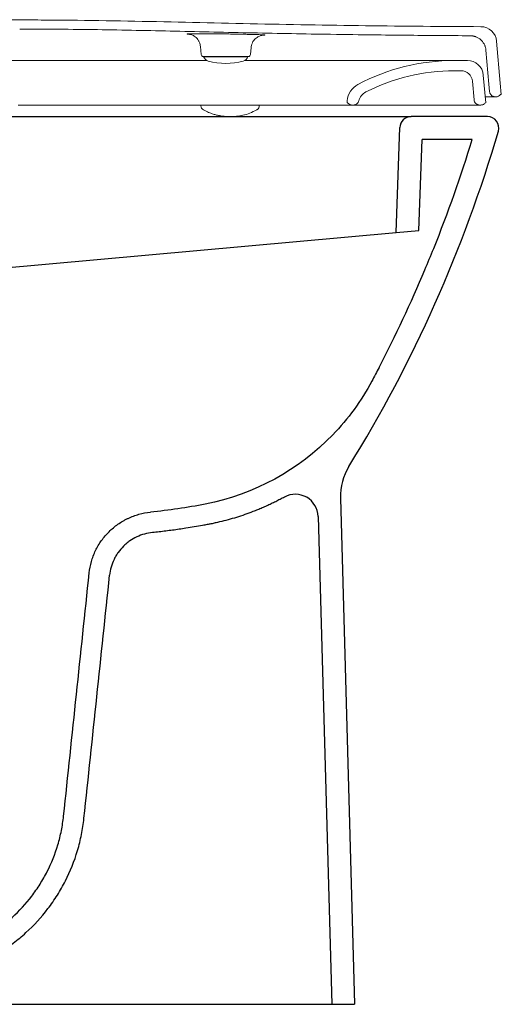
# Model space of a CAD drawing. Header units: millimetres. Extents: x 4816.957 to 4817.459, y 2469.749 to 2470.182.
import ezdxf

# ---------------------------------------------------------------- set-up
doc = ezdxf.new("R2010")
doc.units = ezdxf.units.MM
doc.layers.add('SANINDUSA', color=3, linetype='Continuous')

msp = doc.modelspace()

# ---------------------------------------------------------------- linework, layer by layer
at = {"layer": 'SANINDUSA', "linetype": 'Continuous', "lineweight": 15}
for p, q in [((4817.321570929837, 2470.175170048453), (4817.321421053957, 2470.175181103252)), ((4817.354435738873, 2470.174779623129), (4817.354085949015, 2470.17476742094)), ((4817.456667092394, 2470.17208248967), (4817.458279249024, 2470.153655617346)), ((4817.326575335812, 2470.169784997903), (4817.326884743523, 2470.166248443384)), ((4817.348544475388, 2470.166248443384), (4817.34881514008, 2470.16934197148)), ((4817.451995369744, 2470.168112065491), (4817.453298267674, 2470.153219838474)), ((4817.32953014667, 2470.163612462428), (4817.325204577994, 2470.163612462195)), ((4817.337714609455, 2470.165335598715), (4817.327880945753, 2470.165335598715)), ((4817.327964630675, 2470.165335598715), (4817.327998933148, 2470.165241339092)), ((4817.327998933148, 2470.165241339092), (4817.337714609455, 2470.165241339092)), ((4817.347548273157, 2470.165335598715), (4817.337714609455, 2470.165335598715)), ((4817.337714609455, 2470.165241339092), (4817.347430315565, 2470.165241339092)), ((4817.347430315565, 2470.165241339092), (4817.347464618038, 2470.165335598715)), ((4817.438044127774, 2470.163612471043), (4817.443839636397, 2470.163612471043)), ((4817.438044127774, 2470.15911247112), (4817.441046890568, 2470.15911247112)), ((4817.450812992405, 2470.157222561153), (4817.451877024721, 2470.145060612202)), ((4817.446027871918, 2470.154548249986), (4817.44674575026, 2470.14634273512)), ((4817.45358541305, 2470.149937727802), (4817.453298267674, 2470.153219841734)), ((4817.458716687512, 2470.148655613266), (4817.458279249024, 2470.153655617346)), ((4817.458716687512, 2470.148655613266), (4817.458329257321, 2470.148655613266)), ((4817.24655455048, 2470.144060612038), (4817.309892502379, 2470.144060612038)), ((4817.309892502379, 2470.144060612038), (4817.351499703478, 2470.144060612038)), ((4817.326788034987, 2470.143718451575), (4817.326782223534, 2470.144051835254)), ((4817.351499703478, 2470.144060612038), (4817.377129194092, 2470.144060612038)), ((4817.352412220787, 2470.143707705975), (4817.352418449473, 2470.144062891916)), ((4817.377129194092, 2470.144060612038), (4817.390407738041, 2470.144060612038)), ((4817.393463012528, 2470.144060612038), (4817.390407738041, 2470.144060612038)), ((4817.390964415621, 2470.145060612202), (4817.391038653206, 2470.145908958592)), ((4817.391226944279, 2470.145060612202), (4817.390964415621, 2470.145060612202)), ((4817.393719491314, 2470.144060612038), (4817.393463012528, 2470.144060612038)), ((4817.449716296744, 2470.144060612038), (4817.449236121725, 2470.144060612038)), ((4817.451716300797, 2470.145060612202), (4817.451877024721, 2470.145060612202)), ((4817.456075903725, 2470.147655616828), (4817.456329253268, 2470.147655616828))]:
    msp.add_line(p, q, dxfattribs=at)
at = {"layer": 'SANINDUSA'}
for p, q in [((4817.236267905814, 2470.138975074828), (4817.419096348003, 2470.138975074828)), ((4817.452635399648, 2470.138975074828), (4817.419096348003, 2470.138975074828)), ((4817.412490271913, 2470.088070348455), (4817.414099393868, 2470.134149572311)), ((4817.422527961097, 2470.088975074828), (4817.423924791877, 2470.128975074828)), ((4817.445924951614, 2470.128975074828), (4817.423924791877, 2470.128975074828)), ((4817.236267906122, 2470.072186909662), (4817.412490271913, 2470.088070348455)), ((4817.412490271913, 2470.088070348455), (4817.422527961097, 2470.088975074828)), ((4817.388054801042, 2469.97140760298), (4817.394267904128, 2469.748975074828)), ((4817.37827690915, 2469.963316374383), (4817.384264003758, 2469.748975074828)), ((4816.957267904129, 2469.748975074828), (4817.287095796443, 2469.748975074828)), ((4817.287095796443, 2469.748975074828), (4817.384264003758, 2469.748975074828)), ((4817.384264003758, 2469.748975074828), (4817.394267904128, 2469.748975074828))]:
    msp.add_line(p, q, dxfattribs=at)
at = {"layer": 'SANINDUSA', "linetype": 'Continuous', "lineweight": 15}
for centre, radius, start, end in [((4817.449693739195, 2470.171472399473), 0.007000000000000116, 5.000000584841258, 89.64088054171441), ((4817.327880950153, 2470.166335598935), 0.001000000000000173, 184.9999999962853, 270), ((4817.347548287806, 2470.166335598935), 0.00100000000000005, 270, 355.0000000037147), ((4817.330818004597, 2470.166267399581), 0.002999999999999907, 200.0000000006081, 254.6107402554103), ((4817.33771461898, 2470.191323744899), 0.02898814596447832, 254.6107402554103, 285.3892597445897), ((4817.344611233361, 2470.166267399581), 0.00300000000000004, 285.3892597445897, 339.9999999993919), ((4817.438044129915, 2470.073612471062), 0.09000000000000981, 90, 118.0100470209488), ((4817.443839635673, 2470.156612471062), 0.00700000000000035, 5.000000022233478, 90), ((4817.438044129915, 2470.073612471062), 0.08550000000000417, 90, 116.999228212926), ((4817.441046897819, 2470.154112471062), 0.005000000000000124, 5.000000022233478, 90), ((4817.400004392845, 2470.14512455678), 0.009000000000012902, 118.0100470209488, 175.0000000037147), ((4817.401952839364, 2470.144447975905), 0.005999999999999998, 116.999228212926, 165.6086358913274), ((4817.456329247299, 2470.150155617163), 0.002500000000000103, 269.9999999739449, 323.1300034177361), ((4817.393462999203, 2470.147060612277), 0.003000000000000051, 221.810314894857, 270), ((4817.328783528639, 2470.143757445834), 0.001995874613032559, 181.1194834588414, 245.5164827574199)]:
    msp.add_arc(centre, radius, start, end, dxfattribs=at)
at = {"layer": 'SANINDUSA'}
for centre, radius, start, end in [((4817.419096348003, 2470.133975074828), 0.005000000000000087, 90, 177.9999999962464), ((4817.452635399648, 2470.133975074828), 0.005000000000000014, 343.7038839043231, 90), ((4817.413045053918, 2469.972105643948), 0.025, 148.2561676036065, 181.6000000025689), ((4817.368280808, 2469.963037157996), 0.01000000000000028, 1.600000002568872, 118.6355757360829)]:
    msp.add_arc(centre, radius, start, end, dxfattribs=at)
for major_axis, ratio, start_param, end_param in [((0.2691316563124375, 2.560616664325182), 0.01553566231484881, 4.669629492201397, 4.711364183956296), ((0.3296862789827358, 3.136755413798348), 0.01553566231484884, 4.677486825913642, 4.711552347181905)]:
    msp.add_ellipse((4817.238246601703, 2469.945272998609), major_axis=major_axis, ratio=ratio, start_param=start_param, end_param=end_param, dxfattribs=at)
at = {"layer": 'SANINDUSA', "linetype": 'Continuous', "lineweight": 15}
for points, knots in [([(4817.247209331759, 2470.181433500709), (4817.242553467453, 2470.181436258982), (4817.237897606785, 2470.181442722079), (4817.228585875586, 2470.181445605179), (4817.223930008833, 2470.181445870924), (4817.209962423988, 2470.181462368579), (4817.200650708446, 2470.181482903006), (4817.189011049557, 2470.181488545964), (4817.186683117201, 2470.181488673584), (4817.182027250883, 2470.18148613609), (4817.179699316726, 2470.18148313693), (4817.172715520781, 2470.181485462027), (4817.168059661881, 2470.181495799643), (4817.158747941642, 2470.181512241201), (4817.154092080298, 2470.181518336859), (4817.144780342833, 2470.181504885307), (4817.140124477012, 2470.181502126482), (4817.12615689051, 2470.18151023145), (4817.116845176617, 2470.181530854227), (4817.102877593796, 2470.181544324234), (4817.098221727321, 2470.18154593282), (4817.091237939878, 2470.181539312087), (4817.08891001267, 2470.18153560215), (4817.084254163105, 2470.181524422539), (4817.081926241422, 2470.181516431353), (4817.070286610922, 2470.181493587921), (4817.060974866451, 2470.181506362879), (4817.047007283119, 2470.181499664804), (4817.042351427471, 2470.181493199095), (4817.035367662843, 2470.181468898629), (4817.033039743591, 2470.18145902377), (4817.028383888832, 2470.181451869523), (4817.026055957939, 2470.18145101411), (4817.023728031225, 2470.181446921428)], [0, 0, 0, 0, 0.06250000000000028, 0.06250000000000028, 0.1250000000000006, 0.1250000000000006, 0.2500000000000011, 0.2500000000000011, 0.2812500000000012, 0.2812500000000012, 0.3125000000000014, 0.3125000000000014, 0.3750000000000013, 0.3750000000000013, 0.4375000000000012, 0.4375000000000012, 0.500000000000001, 0.500000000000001, 0.6250000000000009, 0.6250000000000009, 0.6875000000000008, 0.6875000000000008, 0.7187500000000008, 0.7187500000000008, 0.7500000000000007, 0.7500000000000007, 0.8750000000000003, 0.8750000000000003, 0.9375000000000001, 0.9375000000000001, 0.9687500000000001, 0.9687500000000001, 1, 1, 1, 1]), ([(4817.449737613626, 2470.178472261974), (4817.432858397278, 2470.178578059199), (4817.415979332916, 2470.178700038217), (4817.390661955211, 2470.17901277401), (4817.382222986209, 2470.179137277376), (4817.365345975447, 2470.179427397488), (4817.356907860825, 2470.179592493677), (4817.340032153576, 2470.179949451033), (4817.331594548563, 2470.180140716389), (4817.3147192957, 2470.180520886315), (4817.306281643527, 2470.180709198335), (4817.289405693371, 2470.181041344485), (4817.280967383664, 2470.181184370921), (4817.268308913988, 2470.181329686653), (4817.264089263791, 2470.181367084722), (4817.255649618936, 2470.18141815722), (4817.251429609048, 2470.181430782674), (4817.24720945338, 2470.181433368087)], [0, 0, 0, 0, 0.2499999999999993, 0.2499999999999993, 0.3749999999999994, 0.3749999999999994, 0.4999999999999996, 0.4999999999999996, 0.6249999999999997, 0.6249999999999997, 0.7499999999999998, 0.7499999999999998, 0.8749999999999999, 0.8749999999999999, 0.9374999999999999, 0.9374999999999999, 1, 1, 1, 1]), ([(4817.383683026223, 2470.175121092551), (4817.372309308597, 2470.175294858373), (4817.360936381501, 2470.175508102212), (4817.33819157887, 2470.175985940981), (4817.32681969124, 2470.176250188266), (4817.304075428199, 2470.17675463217), (4817.292703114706, 2470.176993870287), (4817.275643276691, 2470.177249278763), (4817.269956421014, 2470.177316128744), (4817.258582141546, 2470.17740707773), (4817.252894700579, 2470.177429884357), (4817.247207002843, 2470.177433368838)], [0, 0, 0, 0, 0.2499999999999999, 0.2499999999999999, 0.4999999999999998, 0.4999999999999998, 0.7499999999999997, 0.7499999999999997, 0.8749999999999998, 0.8749999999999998, 1, 1, 1, 1]), ([(4817.321421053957, 2470.175181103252), (4817.321291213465, 2470.175190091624), (4817.32086176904, 2470.175219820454), (4817.320644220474, 2470.175265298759), (4817.320715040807, 2470.175312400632), (4817.321102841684, 2470.175335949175), (4817.321276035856, 2470.175346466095)], [0, 0, 0, 0, 0.1337402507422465, 0.4423427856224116, 0.7509469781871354, 1, 1, 1, 1]), ([(4817.321573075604, 2470.175179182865), (4817.321567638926, 2470.175179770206), (4817.321553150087, 2470.175181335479), (4817.321672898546, 2470.175166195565), (4817.321961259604, 2470.175113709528), (4817.32245936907, 2470.17498532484), (4817.32313719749, 2470.174730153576), (4817.323917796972, 2470.174304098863), (4817.324727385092, 2470.173673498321), (4817.325485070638, 2470.172827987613), (4817.32609587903, 2470.171772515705), (4817.326475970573, 2470.170727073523), (4817.3265247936, 2470.170039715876), (4817.326543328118, 2470.169778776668)], [0, 0, 0, 0, 0.04637591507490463, 0.1235926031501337, 0.1880515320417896, 0.2538024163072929, 0.3338588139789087, 0.4305507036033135, 0.537317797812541, 0.6563099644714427, 0.7847104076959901, 0.9182703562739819, 0.9999999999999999, 0.9999999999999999, 0.9999999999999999, 0.9999999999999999]), ([(4817.322498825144, 2470.175382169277), (4817.322972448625, 2470.175388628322), (4817.323919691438, 2470.175401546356), (4817.325844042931, 2470.175405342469), (4817.328081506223, 2470.175397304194), (4817.330596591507, 2470.175377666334), (4817.33331846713, 2470.175347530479), (4817.336165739, 2470.175308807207), (4817.339059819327, 2470.175263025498), (4817.341918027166, 2470.175212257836), (4817.344655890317, 2470.175158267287), (4817.347202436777, 2470.175102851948), (4817.349473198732, 2470.175047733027), (4817.351426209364, 2470.174994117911), (4817.352953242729, 2470.174943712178), (4817.353920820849, 2470.174905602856), (4817.354196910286, 2470.174886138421), (4817.354273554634, 2470.174880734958)], [0, 0, 0, 0, 0.06961047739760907, 0.1392203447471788, 0.2087380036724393, 0.2782549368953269, 0.3478033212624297, 0.4173517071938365, 0.4868727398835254, 0.556394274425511, 0.6258896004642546, 0.6953850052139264, 0.764861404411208, 0.8343369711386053, 0.9038178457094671, 0.9732991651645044, 1, 1, 1, 1]), ([(4817.348849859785, 2470.169336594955), (4817.34887583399, 2470.169642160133), (4817.348937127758, 2470.170363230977), (4817.349339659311, 2470.171405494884), (4817.349929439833, 2470.172394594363), (4817.350635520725, 2470.173186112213), (4817.351390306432, 2470.17379069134), (4817.352140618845, 2470.17422167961), (4817.35282376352, 2470.174499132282), (4817.353388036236, 2470.174656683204), (4817.353777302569, 2470.174730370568), (4817.354011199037, 2470.174761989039), (4817.354149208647, 2470.174775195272), (4817.354156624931, 2470.174775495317), (4817.354160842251, 2470.174775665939)], [0, 0, 0, 0, 0.09426124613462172, 0.2224371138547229, 0.3400309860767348, 0.448446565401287, 0.5479616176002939, 0.6379468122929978, 0.7162310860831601, 0.7796201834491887, 0.8311893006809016, 0.8752142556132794, 0.9290397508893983, 1, 1, 1, 1]), ([(4817.354273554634, 2470.174880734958), (4817.354425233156, 2470.174871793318), (4817.354823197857, 2470.174848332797), (4817.354898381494, 2470.17481598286), (4817.354783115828, 2470.174791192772), (4817.354474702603, 2470.174780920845), (4817.354435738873, 2470.174779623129)], [0, 0, 0, 0, 0.2230508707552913, 0.5852270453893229, 0.9475991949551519, 1, 1, 1, 1]), ([(4817.445067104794, 2470.174501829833), (4817.435651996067, 2470.174562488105), (4817.426236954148, 2470.174629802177), (4817.407407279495, 2470.174805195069), (4817.397992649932, 2470.174913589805), (4817.383683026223, 2470.175121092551)], [0, 0, 0, 0, 0.5, 0.5, 1, 1, 1, 1]), ([(4817.445067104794, 2470.174501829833), (4817.445153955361, 2470.174500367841), (4817.445327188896, 2470.174497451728), (4817.445586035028, 2470.174481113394), (4817.445843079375, 2470.174456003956), (4817.446098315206, 2470.174421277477), (4817.446351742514, 2470.174377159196), (4817.44660335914, 2470.174323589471), (4817.446853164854, 2470.17426058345), (4817.447101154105, 2470.174188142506), (4817.447347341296, 2470.174106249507), (4817.447912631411, 2470.17389507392), (4817.44876479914, 2470.173466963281), (4817.449793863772, 2470.172676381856), (4817.450665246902, 2470.171714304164), (4817.451205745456, 2470.170825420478), (4817.451522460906, 2470.170117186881), (4817.451698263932, 2470.169631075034), (4817.451836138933, 2470.169134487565), (4817.451939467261, 2470.168627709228), (4817.451976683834, 2470.16828442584), (4817.451995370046, 2470.168112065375)], [0, 0, 0, 0, 0.02521793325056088, 0.05030009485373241, 0.07528031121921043, 0.1001928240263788, 0.1250721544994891, 0.1499529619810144, 0.174869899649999, 0.1998574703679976, 0.2249498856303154, 0.2501809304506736, 0.3750639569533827, 0.5000205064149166, 0.6249035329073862, 0.7498600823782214, 0.8001524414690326, 0.8500367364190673, 0.8997882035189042, 0.9496842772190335, 1, 1, 1, 1]), ([(4817.248224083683, 2470.163612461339), (4817.235613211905, 2470.163612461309), (4817.222998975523, 2470.163612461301), (4817.197763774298, 2470.163612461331), (4817.185162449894, 2470.163612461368), (4817.172577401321, 2470.163612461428)], [0, 0, 0, 0, 0.5, 0.5, 1, 1, 1, 1]), ([(4817.325204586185, 2470.163612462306), (4817.319026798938, 2470.163612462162), (4817.306532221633, 2470.163612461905), (4817.293762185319, 2470.163612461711), (4817.280853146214, 2470.163612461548), (4817.267884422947, 2470.163612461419), (4817.254797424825, 2470.163612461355), (4817.248224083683, 2470.163612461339)], [0, 0, 0, 0, 0.25, 0.5, 0.5, 0.75, 1, 1, 1, 1]), ([(4817.378022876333, 2470.163612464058), (4817.373935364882, 2470.163612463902), (4817.36573929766, 2470.16361246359), (4817.354955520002, 2470.163612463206), (4817.3481810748, 2470.163612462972), (4817.345938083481, 2470.163612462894)], [0, 0, 0, 0, 0.3995717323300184, 0.8012006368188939, 1, 1, 1, 1]), ([(4817.412951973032, 2470.163612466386), (4817.410429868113, 2470.163612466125), (4817.405371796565, 2470.163612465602), (4817.396890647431, 2470.163612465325), (4817.387836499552, 2470.163612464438), (4817.381300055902, 2470.163612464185), (4817.378022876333, 2470.163612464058)], [0, 0, 0, 0, 0.2493148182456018, 0.4999998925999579, 0.7493147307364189, 0.9999999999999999, 0.9999999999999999, 0.9999999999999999, 0.9999999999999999]), ([(4817.433080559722, 2470.163612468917), (4817.430901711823, 2470.163612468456), (4817.428122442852, 2470.163612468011), (4817.421363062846, 2470.163612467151), (4817.417432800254, 2470.163612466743), (4817.41295196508, 2470.163612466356)], [0, 0, 0, 0, 0.5, 0.5, 1, 1, 1, 1]), ([(4817.438044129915, 2470.163612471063), (4817.438044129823, 2470.163612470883), (4817.437942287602, 2470.163612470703), (4817.437632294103, 2470.163612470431), (4817.437502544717, 2470.163612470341), (4817.437190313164, 2470.16361247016), (4817.437008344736, 2470.163612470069), (4817.435970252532, 2470.16361246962), (4817.434731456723, 2470.163612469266), (4817.433080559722, 2470.163612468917)], [0, 0, 0, 0, 0.2500000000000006, 0.2500000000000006, 0.3750000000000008, 0.3750000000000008, 0.5000000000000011, 0.5000000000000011, 1, 1, 1, 1]), ([(4817.441046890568, 2470.15911247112), (4817.440991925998, 2470.159112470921), (4817.440881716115, 2470.15911247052), (4817.439871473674, 2470.159112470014), (4817.438933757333, 2470.159112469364), (4817.438107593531, 2470.159112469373), (4817.438044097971, 2470.159112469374)], [0, 0, 0, 0, 0.3172008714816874, 0.6360219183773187, 0.9720261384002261, 1, 1, 1, 1]), ([(4817.456075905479, 2470.147655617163), (4817.456024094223, 2470.147656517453), (4817.455920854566, 2470.147658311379), (4817.455766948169, 2470.147673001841), (4817.455614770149, 2470.147696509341), (4817.455464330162, 2470.147729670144), (4817.455315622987, 2470.147772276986), (4817.455072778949, 2470.147858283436), (4817.454747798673, 2470.148019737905), (4817.454377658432, 2470.148301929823), (4817.454064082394, 2470.148646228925), (4817.453847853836, 2470.14899981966), (4817.453708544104, 2470.149332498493), (4817.453623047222, 2470.149630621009), (4817.453597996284, 2470.149835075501), (4817.453585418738, 2470.149937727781)], [0, 0, 0, 0, 0.04193751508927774, 0.08356513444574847, 0.1250426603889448, 0.1665316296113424, 0.2081934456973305, 0.2501875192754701, 0.3750200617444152, 0.5000576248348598, 0.6248901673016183, 0.749927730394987, 0.8334554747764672, 0.916381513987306, 0.9999999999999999, 0.9999999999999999, 0.9999999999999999, 0.9999999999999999]), ([(4817.393719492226, 2470.144060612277), (4817.393974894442, 2470.144060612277), (4817.394244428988, 2470.144100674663), (4817.394770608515, 2470.14427544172), (4817.395026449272, 2470.144410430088), (4817.395477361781, 2470.144760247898), (4817.395671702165, 2470.144974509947), (4817.395971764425, 2470.14544074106), (4817.396077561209, 2470.145691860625), (4817.396141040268, 2470.145939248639)], [0, 0, 0, 0, 0.2500000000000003, 0.2500000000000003, 0.5000000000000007, 0.5000000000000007, 0.750000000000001, 0.750000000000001, 1, 1, 1, 1]), ([(4817.393813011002, 2470.144060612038), (4817.394209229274, 2470.144060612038), (4817.39805810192, 2470.144060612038), (4817.404755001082, 2470.144060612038), (4817.413858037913, 2470.144060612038), (4817.419250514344, 2470.144060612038), (4817.42194530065, 2470.144060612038)], [0, 0, 0, 0, 0.03684383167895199, 0.3579017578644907, 0.6791237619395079, 1, 1, 1, 1]), ([(4817.446745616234, 2470.146342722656), (4817.446770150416, 2470.146062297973), (4817.446845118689, 2470.145766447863), (4817.447113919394, 2470.145202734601), (4817.447308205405, 2470.144936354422), (4817.447786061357, 2470.14449848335), (4817.448068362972, 2470.144328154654), (4817.448653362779, 2470.144109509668), (4817.448954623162, 2470.144060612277), (4817.449236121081, 2470.144060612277)], [0, 0, 0, 0, 0.25, 0.25, 0.5, 0.5, 0.75, 0.75, 1, 1, 1, 1]), ([(4817.451716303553, 2470.145060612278), (4817.451599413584, 2470.144904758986), (4817.451466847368, 2470.144765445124), (4817.45117150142, 2470.144518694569), (4817.45100700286, 2470.144410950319), (4817.450663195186, 2470.144238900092), (4817.450481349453, 2470.144172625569), (4817.450103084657, 2470.144083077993), (4817.449911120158, 2470.144060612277), (4817.449716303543, 2470.144060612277)], [0, 0, 0, 0, 0.25, 0.25, 0.5, 0.5, 0.75, 0.75, 1, 1, 1, 1]), ([(4817.456075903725, 2470.147655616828), (4817.456036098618, 2470.147655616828), (4817.455956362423, 2470.147655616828), (4817.455174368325, 2470.147655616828), (4817.453898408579, 2470.147655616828), (4817.452299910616, 2470.147655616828), (4817.451649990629, 2470.147655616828)], [0, 0, 0, 0, 0.2181509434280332, 0.4369923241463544, 0.7710913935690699, 1, 1, 1, 1]), ([(4817.327956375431, 2470.141941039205), (4817.328691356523, 2470.141546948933), (4817.330051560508, 2470.140817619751), (4817.332015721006, 2470.140105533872), (4817.333459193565, 2470.139706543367), (4817.334380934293, 2470.139501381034), (4817.335195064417, 2470.139349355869), (4817.336126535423, 2470.139190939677), (4817.337532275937, 2470.139016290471), (4817.338861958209, 2470.138990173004), (4817.339630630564, 2470.138975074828)], [0, 0, 0, 0, 0.1956415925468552, 0.3620671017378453, 0.482016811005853, 0.552677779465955, 0.5929723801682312, 0.6777435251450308, 0.8137076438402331, 1, 1, 1, 1]), ([(4817.339630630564, 2470.138975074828), (4817.340258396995, 2470.138984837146), (4817.341592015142, 2470.139005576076), (4817.34342044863, 2470.139177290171), (4817.345651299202, 2470.139581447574), (4817.348194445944, 2470.140330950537), (4817.350274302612, 2470.141409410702), (4817.351304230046, 2470.141943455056)], [0, 0, 0, 0, 0.137795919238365, 0.2927317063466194, 0.4596650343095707, 0.7324306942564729, 1, 1, 1, 1]), ([(4817.351304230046, 2470.141943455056), (4817.351416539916, 2470.141996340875), (4817.351777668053, 2470.142166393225), (4817.35219955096, 2470.142728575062), (4817.352411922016, 2470.143331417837), (4817.35241214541, 2470.143612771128), (4817.352412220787, 2470.143707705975)], [0, 0, 0, 0, 0.1633949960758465, 0.525390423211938, 0.8398561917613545, 1, 1, 1, 1])]:
    msp.add_open_spline(points, degree=3, knots=knots, dxfattribs=at)
for points in [[(4817.321276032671, 2470.17534646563), (4817.321425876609, 2470.175353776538), (4817.321779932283, 2470.175367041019), (4817.322241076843, 2470.175377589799), (4817.322498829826, 2470.175382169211)], [(4817.443793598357, 2470.144060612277), (4817.439067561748, 2470.144060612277), (4817.431649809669, 2470.144060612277), (4817.421945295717, 2470.144060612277)], [(4817.449236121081, 2470.144060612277), (4817.449235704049, 2470.144060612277), (4817.447395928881, 2470.144060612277), (4817.443793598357, 2470.144060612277)]]:
    msp.add_open_spline(points, degree=3, dxfattribs=at)
at = {"layer": 'SANINDUSA'}
msp.add_open_spline([(4817.391784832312, 2469.985258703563), (4817.420196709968, 2470.031182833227), (4817.442280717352, 2470.080737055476), (4817.457434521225, 2470.1325720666)], degree=3, dxfattribs=at)
for points, knots in [([(4817.405014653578, 2470.028767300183), (4817.412298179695, 2470.042776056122), (4817.420455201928, 2470.060132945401), (4817.434221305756, 2470.093568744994), (4817.440980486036, 2470.1127468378), (4817.445924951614, 2470.128975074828)], [0, 0, 0, 0, 0.1785493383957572, 0.216896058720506, 0.4086296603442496, 0.4086296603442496, 0.4086296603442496, 0.4086296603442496]), ([(4817.405014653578, 2470.028767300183), (4817.403970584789, 2470.026759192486), (4817.402914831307, 2470.024756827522), (4817.397198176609, 2470.014063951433), (4817.391413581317, 2470.006157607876), (4817.369779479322, 2469.983702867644), (4817.35029936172, 2469.972939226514), (4817.320747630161, 2469.967164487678), (4817.312708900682, 2469.965984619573), (4817.304633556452, 2469.965185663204)], [0.4086296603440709, 0.4086296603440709, 0.4086296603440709, 0.4086296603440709, 0.4342241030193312, 0.4342241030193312, 0.5457032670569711, 0.5457032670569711, 0.7942406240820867, 0.7942406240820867, 0.8861031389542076, 0.8861031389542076, 0.8861031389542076, 0.8861031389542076]), ([(4817.363488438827, 2469.971814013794), (4817.363168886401, 2469.971640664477), (4817.362529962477, 2469.971294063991), (4817.36156564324, 2469.970785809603), (4817.360597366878, 2469.970286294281), (4817.359624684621, 2469.969796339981), (4817.358647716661, 2469.969315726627), (4817.357666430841, 2469.968844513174), (4817.3566808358, 2469.968382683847), (4817.355690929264, 2469.967930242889), (4817.354696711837, 2469.967487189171), (4817.353698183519, 2469.967053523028), (4817.352695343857, 2469.966629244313), (4817.351688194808, 2469.966214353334), (4817.350676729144, 2469.965808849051), (4817.347611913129, 2469.964613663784), (4817.342420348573, 2469.96281372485), (4817.336847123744, 2469.961292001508), (4817.333088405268, 2469.960432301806), (4817.331265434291, 2469.960047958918), (4817.329407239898, 2469.959685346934), (4817.326967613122, 2469.959228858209), (4817.323869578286, 2469.958680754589), (4817.320456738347, 2469.958126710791), (4817.317282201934, 2469.957651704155), (4817.314348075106, 2469.957245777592), (4817.311409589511, 2469.956873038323), (4817.308467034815, 2469.956530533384), (4817.306502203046, 2469.956329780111), (4817.305519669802, 2469.956229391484)], [0, 0, 0, 0, 0.01803681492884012, 0.03606341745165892, 0.05408142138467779, 0.07209244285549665, 0.09009809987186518, 0.1081000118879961, 0.1260997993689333, 0.1440990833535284, 0.1620994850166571, 0.180102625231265, 0.1981101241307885, 0.2161236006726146, 0.2341446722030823, 0.2521749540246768, 0.3793356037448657, 0.5065345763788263, 0.5385751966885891, 0.5706329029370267, 0.5989630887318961, 0.6325055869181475, 0.693773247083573, 0.7550518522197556, 0.8040421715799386, 0.8530261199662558, 0.902009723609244, 0.9509990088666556, 1, 1, 1, 1]), ([(4817.277751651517, 2469.938467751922), (4817.277932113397, 2469.940184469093), (4817.278256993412, 2469.941860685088), (4817.278951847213, 2469.944316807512), (4817.27921825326, 2469.945125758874), (4817.279821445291, 2469.946723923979), (4817.280158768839, 2469.947514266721), (4817.281276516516, 2469.949847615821), (4817.282144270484, 2469.951317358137), (4817.283622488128, 2469.953398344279), (4817.284144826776, 2469.954071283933), (4817.285249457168, 2469.955375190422), (4817.285833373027, 2469.956007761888), (4817.287667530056, 2469.957829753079), (4817.288977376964, 2469.958923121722), (4817.291067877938, 2469.960388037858), (4817.291785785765, 2469.960846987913), (4817.292894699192, 2469.9614907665), (4817.293269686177, 2469.961697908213), (4817.294030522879, 2469.962097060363), (4817.29441736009, 2469.96228952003), (4817.296364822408, 2469.963206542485), (4817.2979634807, 2469.963796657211), (4817.301238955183, 2469.964701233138), (4817.302915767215, 2469.965015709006), (4817.30463355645, 2469.965185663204)], [0, 0, 0, 0, 0.1249999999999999, 0.1249999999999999, 0.1875000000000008, 0.1875000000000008, 0.2500000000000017, 0.2500000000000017, 0.3750000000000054, 0.3750000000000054, 0.4375000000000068, 0.4375000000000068, 0.5000000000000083, 0.5000000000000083, 0.6250000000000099, 0.6250000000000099, 0.6875000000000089, 0.6875000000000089, 0.718750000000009, 0.718750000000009, 0.7500000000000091, 0.7500000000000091, 0.8750000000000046, 0.8750000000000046, 1, 1, 1, 1]), ([(4817.305519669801, 2469.956229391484), (4817.304317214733, 2469.956110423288), (4817.303142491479, 2469.955890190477), (4817.300846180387, 2469.955255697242), (4817.29972293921, 2469.954840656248), (4817.297538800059, 2469.953810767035), (4817.296506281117, 2469.953209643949), (4817.295043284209, 2469.952183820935), (4817.294569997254, 2469.951821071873), (4817.29365254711, 2469.951053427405), (4817.293207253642, 2469.950647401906), (4817.291924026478, 2469.949371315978), (4817.291153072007, 2469.948459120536), (4817.290118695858, 2469.947002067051), (4817.289794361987, 2469.946501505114), (4817.28918718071, 2469.945470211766), (4817.288903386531, 2469.944937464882), (4817.288123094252, 2469.943306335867), (4817.287703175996, 2469.942189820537), (4817.287055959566, 2469.93990089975), (4817.286828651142, 2469.938728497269), (4817.286702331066, 2469.93752679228)], [0, 0, 0, 0, 0.1250000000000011, 0.1250000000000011, 0.2500000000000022, 0.2500000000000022, 0.3750000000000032, 0.3750000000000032, 0.4375000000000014, 0.4375000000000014, 0.4999999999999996, 0.4999999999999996, 0.624999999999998, 0.624999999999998, 0.6874999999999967, 0.6874999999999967, 0.7499999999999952, 0.7499999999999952, 0.8749999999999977, 0.8749999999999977, 1, 1, 1, 1]), ([(4817.197378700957, 2469.769014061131), (4817.201666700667, 2469.769044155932), (4817.205894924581, 2469.769464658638), (4817.212150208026, 2469.770663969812), (4817.214220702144, 2469.771159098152), (4817.217304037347, 2469.772048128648), (4817.218328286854, 2469.77236913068), (4817.22034966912, 2469.773053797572), (4817.221349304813, 2469.773418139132), (4817.226293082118, 2469.775348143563), (4817.230075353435, 2469.777236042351), (4817.234587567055, 2469.780025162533), (4817.235479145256, 2469.780604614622), (4817.237240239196, 2469.781807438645), (4817.238111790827, 2469.782432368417), (4817.240677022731, 2469.784362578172), (4817.24231583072, 2469.785718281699), (4817.247024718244, 2469.789985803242), (4817.249888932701, 2469.793096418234), (4817.253120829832, 2469.79732109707), (4817.2537496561, 2469.798182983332), (4817.254971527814, 2469.79994130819), (4817.255562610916, 2469.800835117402), (4817.25726520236, 2469.803541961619), (4817.258311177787, 2469.805387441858), (4817.261188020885, 2469.811043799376), (4817.262759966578, 2469.814973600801), (4817.264280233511, 2469.820090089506), (4817.264562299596, 2469.821125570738), (4817.265077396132, 2469.823203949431), (4817.265310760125, 2469.82424763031), (4817.265938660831, 2469.8273920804), (4817.266261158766, 2469.829506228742), (4817.266486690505, 2469.831638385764)], [0, 0, 0, 0, 0.125, 0.125, 0.1875000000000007, 0.1875000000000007, 0.218750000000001, 0.218750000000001, 0.2500000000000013, 0.2500000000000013, 0.3749999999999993, 0.3749999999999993, 0.4062499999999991, 0.4062499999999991, 0.4374999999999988, 0.4374999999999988, 0.4999999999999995, 0.4999999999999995, 0.6250000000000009, 0.6250000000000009, 0.6562500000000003, 0.6562500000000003, 0.6874999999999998, 0.6874999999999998, 0.7499999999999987, 0.7499999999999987, 0.8749999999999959, 0.8749999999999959, 0.9062499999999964, 0.9062499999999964, 0.937499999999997, 0.937499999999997, 1, 1, 1, 1]), ([(4817.19743541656, 2469.760007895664), (4817.202277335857, 2469.760041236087), (4817.207046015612, 2469.760515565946), (4817.214093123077, 2469.761864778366), (4817.216424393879, 2469.762421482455), (4817.21989413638, 2469.763420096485), (4817.221047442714, 2469.763780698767), (4817.223339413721, 2469.764555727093), (4817.224472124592, 2469.764968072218), (4817.230070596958, 2469.76715153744), (4817.234342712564, 2469.769284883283), (4817.240445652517, 2469.77305585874), (4817.242428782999, 2469.774408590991), (4817.245324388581, 2469.776585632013), (4817.246276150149, 2469.777336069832), (4817.248133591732, 2469.778870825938), (4817.249041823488, 2469.779657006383), (4817.253482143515, 2469.783680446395), (4817.256714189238, 2469.787193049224), (4817.260354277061, 2469.791950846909), (4817.261062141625, 2469.792920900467), (4817.262436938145, 2469.794898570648), (4817.26310545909, 2469.795908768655), (4817.265035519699, 2469.798976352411), (4817.266219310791, 2469.801065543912), (4817.269471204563, 2469.807461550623), (4817.271242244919, 2469.811895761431), (4817.272952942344, 2469.817654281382), (4817.273269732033, 2469.818816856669), (4817.273851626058, 2469.821164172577), (4817.274115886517, 2469.822345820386), (4817.274825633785, 2469.825900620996), (4817.275189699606, 2469.828289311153), (4817.275444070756, 2469.830696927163)], [0, 0, 0, 0, 0.1250000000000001, 0.1250000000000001, 0.1875000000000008, 0.1875000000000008, 0.2187500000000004, 0.2187500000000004, 0.25, 0.25, 0.3749999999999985, 0.3749999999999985, 0.4374999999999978, 0.4374999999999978, 0.4687499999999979, 0.4687499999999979, 0.4999999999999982, 0.4999999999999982, 0.6250000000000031, 0.6250000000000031, 0.6562500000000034, 0.6562500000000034, 0.6875000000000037, 0.6875000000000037, 0.750000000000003, 0.750000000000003, 0.8750000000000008, 0.8750000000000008, 0.9062500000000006, 0.9062500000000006, 0.9375000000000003, 0.9375000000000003, 1, 1, 1, 1])]:
    msp.add_open_spline(points, degree=3, knots=knots, dxfattribs=at)

doc.saveas('drawing.dxf')
